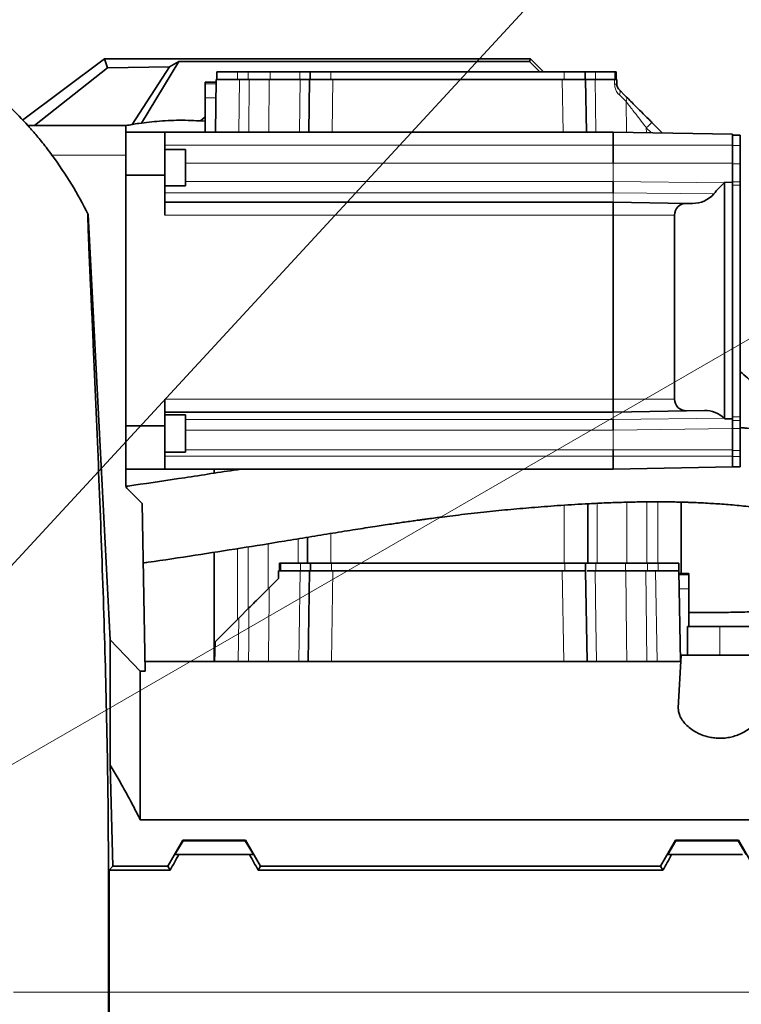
# Model space of a CAD drawing. Header units: millimetres. Extents: x 0 to 14900, y 0 to 10500.
# Tile 45 of 59: x 11061 to 11339, y 5817 to 6197. Entities that reach past the tile are written whole.
import ezdxf

# ---------------------------------------------------------------- set-up
doc = ezdxf.new("R2010")
doc.units = ezdxf.units.MM
doc.header["$LTSCALE"] = 25
doc.styles.add('SLDTEXTSTYLE0', font='TXT', dxfattribs={"width": 0.605})
doc.dimstyles.new('SLDDIMSTYLE1', dxfattribs={"dimtxt": 87.5, "dimasz": 87.5, "dimexe": 0, "dimexo": 0.0625, "dimgap": 21.875, "dimtad": 1, "dimdec": 4, "dimlfac": 25, "dimzin": 12, "dimdsep": 46, "dimtxsty": 'SLDTEXTSTYLE0', "dimsah": 1, "dimcen": 0.09, "dimadec": 1, "dimazin": 3, "dimtfac": 1, "dimtofl": 0, "dimtmove": 0, "dimatfit": 3, "dimfxl": 1, "dimfrac": 2, "dimtolj": 1, "dimtzin": 12, "dimarcsym": 0})
doc.dimstyles.new('SLDDIMSTYLE2', dxfattribs={"dimtxt": 87.5, "dimasz": 87.5, "dimexe": 0, "dimexo": 0.0625, "dimgap": 21.875, "dimtad": 1, "dimdec": 1, "dimrnd": 1e-09, "dimzin": 12, "dimdsep": 46, "dimtxsty": 'SLDTEXTSTYLE0', "dimsah": 1, "dimcen": 0, "dimadec": 0, "dimazin": 3, "dimtfac": 1, "dimtofl": 0, "dimtmove": 0, "dimatfit": 3, "dimfxl": 1, "dimfrac": 2, "dimtolj": 1, "dimtzin": 12, "dimarcsym": 0})

# ---------------------------------------------------------------- blocks, each defined once
blk = doc.blocks.new('_D_6')
at = {"color": 7, "linetype": 'Continuous', "lineweight": 0}
for p, q in [((7705.47, 6386.14), (7414.44, 6437.46)), ((12304.64, 5821.78), (14451.6, 5821.78))]:
    blk.add_line(p, q, dxfattribs=at)
at = {"color": 7, "linetype": 'Continuous', "lineweight": 18}
blk.add_arc((10906.09, 5821.78), 3508.01, 0, 170, dxfattribs=at)
for points in [[(7451.38, 6430.94), (7479.92, 6514.59), (7455.36, 6519.24)], [(14414.1, 5821.78), (14425.51, 5909.43), (14400.51, 5909.12)]]:
    blk.add_solid(points, dxfattribs=at)
at = {"color": 7, "linetype": 'Continuous', "lineweight": 18, "insert": (11097.81, 9439.64), "char_height": 87.5, "attachment_point": 1, "rotation": 355, "style": 'SLDTEXTSTYLE0'}
blk.add_mtext('170°', dxfattribs=at)
blk = doc.blocks.new('_D_7')
at = {"color": 7, "linetype": 'Continuous', "lineweight": 0}
for p, q in [((12304.64, 5821.78), (14452.32, 5821.78)), ((7705.47, 5257.43), (7413.73, 5205.99))]:
    blk.add_line(p, q, dxfattribs=at)
at = {"color": 7, "linetype": 'Continuous', "lineweight": 18}
blk.add_arc((10906.09, 5821.78), 3508.73, 190, 0, dxfattribs=at)
for points in [[(14414.82, 5821.78), (14401.23, 5734.45), (14426.23, 5734.14)], [(7450.66, 5212.5), (7454.65, 5124.2), (7479.21, 5128.85)]]:
    blk.add_solid(points, dxfattribs=at)
at = {"color": 7, "linetype": 'Continuous', "lineweight": 18, "insert": (11078.22, 2427.93), "char_height": 87.5, "attachment_point": 1, "rotation": 5, "style": 'SLDTEXTSTYLE0'}
blk.add_mtext('170°', dxfattribs=at)
blk = doc.blocks.new('_D_8')
at = {"color": 7, "linetype": 'Continuous', "lineweight": 0}
blk.add_line((13076.04, 8173.66), (10906.09, 5821.78), dxfattribs=at)
at = {"color": 7, "linetype": 'Continuous', "lineweight": 18}
blk.add_solid([(13076.04, 8173.66), (13007.52, 8117.82), (13025.9, 8100.87)], dxfattribs=at)
at = {"color": 7, "linetype": 'Continuous', "lineweight": 18, "insert": (11787.19, 6943), "char_height": 87.5, "attachment_point": 1, "rotation": 47.3038, "style": 'SLDTEXTSTYLE0'}
blk.add_mtext('R3200', dxfattribs=at)
blk = doc.blocks.new('_D_9')
at = {"color": 7, "linetype": 'Continuous', "lineweight": 0}
for q in [(12394.52, 6681.13), (10906.09, 5821.78)]:
    blk.add_line((11830.14, 6355.28), q, dxfattribs=at)
at = {"color": 7, "linetype": 'Continuous', "lineweight": 18}
blk.add_solid([(11830.14, 6355.28), (11912.17, 6388.21), (11899.67, 6409.86)], dxfattribs=at)
at = {"color": 7, "linetype": 'Continuous', "lineweight": 18, "insert": (12031.47, 6601.69), "char_height": 87.5, "attachment_point": 1, "rotation": 30, "style": 'SLDTEXTSTYLE0'}
blk.add_mtext('R1067', dxfattribs=at)

msp = doc.modelspace()

# ---------------------------------------------------------------- linework, layer by layer
at = {"color": 7, "linetype": 'Continuous', "lineweight": 35}
for p, q in [((11062.2437343, 6158.1460601), (11093.8256786, 6181.7846161)), ((11094.9661657, 6178.357607), (11093.8256786, 6181.7846161)), ((11093.8256786, 6181.7846161), (11258.0902605, 6181.7846161)), ((11122.4645664, 6180.7364605), (11108.0833646, 6157.0133054)), ((11118.8879983, 6178.7221811), (11122.4645664, 6180.7364605)), ((11122.4645664, 6180.7364605), (11257.6561002, 6180.7364605)), ((11257.6561002, 6180.7364605), (11258.0902605, 6181.7846161)), ((11261.6079446, 6176.7846161), (11257.6561002, 6180.7364605)), ((11258.0902605, 6181.7846161), (11263.0902605, 6176.7846161)), ((11066.8051865, 6156.0550114), (11094.9661657, 6178.357607)), ((11094.9661657, 6178.357607), (11118.8879983, 6178.7221811)), ((11118.8879983, 6178.7221811), (11104.4573493, 6156.4644517)), ((11137.0902605, 6176.7846161), (11137.0902605, 6173.7846161)), ((11137.0902605, 6176.7846161), (11145.0902605, 6176.7846161)), ((11145.0902605, 6176.7846161), (11149.2527696, 6176.7846161)), ((11149.2527696, 6176.7846161), (11157.7048936, 6176.7846161)), ((11157.7048936, 6176.7846161), (11169.1302605, 6176.7846161)), ((11169.1302605, 6176.7846161), (11173.0902605, 6176.7846161)), ((11173.0902605, 6176.7846161), (11173.0902605, 6173.7846161)), ((11173.0902605, 6176.7846161), (11181.0902605, 6176.7846161)), ((11181.0902605, 6176.7846161), (11271.0902605, 6176.7846161)), ((11271.0902605, 6176.7846161), (11279.0902605, 6176.7846161)), ((11279.0902605, 6176.7846161), (11279.0902605, 6173.7846161)), ((11279.0902605, 6176.7846161), (11283.0502605, 6176.7846161)), ((11283.0502605, 6176.7846161), (11290.5385363, 6176.7846161)), ((11290.5385363, 6176.7846161), (11291.0902605, 6176.7846161)), ((11291.0902605, 6176.7846161), (11291.0902605, 6173.7846161)), ((11136.8757384, 6172.7846161), (11132.5902605, 6172.7846161)), ((11132.5902605, 6172.1892491), (11132.5902605, 6172.7846161)), ((11136.5400844, 6153.5550114), (11136.8931935, 6173.7846161)), ((11136.8931935, 6173.7846161), (11137.3593812, 6173.7846161)), ((11137.3593812, 6173.7846161), (11143.0327122, 6173.7846161)), ((11143.0327122, 6173.7846161), (11145.8918227, 6173.7846161)), ((11145.8918227, 6173.7846161), (11149.6306034, 6173.7846161)), ((11157.3374024, 6173.7846161), (11169.2645509, 6173.7846161)), ((11172.5400844, 6153.5550114), (11172.8931935, 6173.7846161)), ((11172.8931935, 6173.7846161), (11173.3593812, 6173.7846161)), ((11173.3593812, 6173.7846161), (11179.0327122, 6173.7846161)), ((11179.0327122, 6173.7846161), (11181.8918227, 6173.7846161)), ((11181.8918227, 6173.7846161), (11270.2886982, 6173.7846161)), ((11270.2886982, 6173.7846161), (11273.1478088, 6173.7846161)), ((11273.1478088, 6173.7846161), (11278.8211398, 6173.7846161)), ((11278.8211398, 6173.7846161), (11279.2873275, 6173.7846161)), ((11279.2873275, 6173.7846161), (11279.6404366, 6153.5550114)), ((11282.91597, 6173.7846161), (11290.4521639, 6173.7846161)), ((11291.2873275, 6173.7846161), (11291.318539, 6171.9965101)), ((11132.5902605, 6166.7923378), (11132.5902605, 6172.1892491)), ((11292.1967617, 6169.927547), (11294.7276685, 6167.3966403)), ((11132.5902605, 6153.5550114), (11132.5902605, 6166.7923378)), ((11064.2739758, 6156.0550114), (11102.0902605, 6156.0550114)), ((11102.0902605, 6144.6830428), (11102.0902605, 6156.0550114)), ((11304.8235623, 6157.3007464), (11308.8033265, 6153.3209822)), ((11117.0902605, 6153.5550114), (11102.0902605, 6153.5550114)), ((11117.0902605, 6136.8871953), (11117.0902605, 6153.5550114)), ((11117.0902605, 6153.5550114), (11289.8902605, 6153.5550114)), ((11289.8902605, 6153.5550114), (11289.8902605, 6148.5550114)), ((11335.8902605, 6152.7520784), (11289.8902605, 6153.5550114)), ((11335.8902605, 6152.7520784), (11335.8902605, 6150.2752551)), ((11338.8902605, 6152.35677), (11335.8902605, 6152.35677)), ((11335.8902605, 6150.2752551), (11335.8902605, 6148.35677)), ((11338.8902605, 6152.35677), (11338.8902605, 6148.35677)), ((11125.0902605, 6146.820253), (11117.0902605, 6146.820253)), ((11125.0902605, 6146.820253), (11125.0902605, 6132.820253)), ((11289.8902605, 6148.5550114), (11289.8902605, 6141.621008)), ((11335.8902605, 6148.35677), (11335.8902605, 6141.35677)), ((11338.8902605, 6148.35677), (11338.8902605, 6141.35677)), ((11102.0902605, 6017.0520676), (11102.0902605, 6144.6830428)), ((11335.8902605, 6141.35677), (11335.8902605, 6137.4289182)), ((11338.8902605, 6141.35677), (11338.8902605, 6134.3280883)), ((11102.0902605, 6136.8871953), (11117.0902605, 6136.8871953)), ((11117.0902605, 6136.8871953), (11117.0902605, 6121.5550114)), ((11335.8902605, 6137.4289182), (11335.8902605, 6134.1498904)), ((11117.0902605, 6132.820253), (11125.0902605, 6132.820253)), ((11289.8902605, 6134.5455418), (11289.8902605, 6130.1550114)), ((11332.8902605, 6042.9427496), (11332.8902605, 6134.1709472)), ((11332.8902605, 6134.1709472), (11335.8902605, 6134.1498904)), ((11335.8902605, 6134.1498904), (11335.8902605, 6133.7362401)), ((11335.8902605, 6133.7362401), (11335.8902605, 6133.0501462)), ((11335.8902605, 6133.0501462), (11335.8902605, 6043.6913472)), ((11338.8902605, 6134.3280883), (11338.8902605, 6133.0501462)), ((11338.8902605, 6133.0501462), (11338.8902605, 6043.6913472)), ((11117.0902605, 6126.5550114), (11289.8902605, 6126.5550114)), ((11289.8902605, 6126.5550114), (11289.8902605, 6121.5550114)), ((11318.1396927, 6126.0619157), (11289.8902605, 6126.5550114)), ((11318.1396927, 6126.0619157), (11320.5115745, 6126.0205143)), ((11087.5109782, 6121.784373), (11095.9818916, 5957.6786525)), ((11289.8902605, 6121.5550114), (11289.8902605, 6050.5550114)), ((11313.5527225, 6050.5550114), (11313.5527225, 6121.5550114)), ((11117.0902605, 6050.5550114), (11117.0902605, 6040.2228275)), ((11289.8902605, 6050.5550114), (11289.8902605, 6045.5550114)), ((11117.0902605, 6045.5550114), (11289.8902605, 6045.5550114)), ((11125.0902605, 6044.4822606), (11117.0902605, 6044.4822606)), ((11125.0902605, 6044.4822606), (11125.0902605, 6030.0972789)), ((11318.1396927, 6046.048107), (11289.8902605, 6045.5550114)), ((11325.073696, 6046.1691405), (11318.1396927, 6046.048107)), ((11335.8902605, 6043.6913472), (11335.8902605, 6043.0052533)), ((11338.8902605, 6043.6913472), (11338.8902605, 6042.2505271)), ((11117.0902605, 6040.2228275), (11102.0902605, 6040.2228275)), ((11117.0902605, 6023.5550114), (11117.0902605, 6040.2228275)), ((11289.8902605, 6042.621678), (11289.8902605, 6038.6106423)), ((11335.8902605, 6042.9645678), (11332.8902605, 6042.9427496)), ((11335.8902605, 6043.0052533), (11335.8902605, 6042.9645678)), ((11335.8902605, 6042.9645678), (11335.8902605, 6042.9394418)), ((11335.8902605, 6042.9394418), (11335.8902605, 6042.2505271)), ((11335.8902605, 6042.2505271), (11335.8902605, 6039.1807759)), ((11338.8902605, 6042.2505271), (11338.8902605, 6039.1807759)), ((11335.8902605, 6039.1807759), (11335.8902605, 6030.7286519)), ((11338.8902605, 6039.1807759), (11338.8902605, 6030.7286519)), ((11117.0902605, 6030.0972789), (11125.0902605, 6030.0972789)), ((11289.8902605, 6030.9268932), (11289.8902605, 6028.5550114)), ((11289.8902605, 6028.5550114), (11289.8902605, 6023.5550114)), ((11335.8902605, 6030.7286519), (11335.8902605, 6028.35677)), ((11338.8902605, 6030.7286519), (11338.8902605, 6028.35677)), ((11335.8902605, 6028.35677), (11335.8902605, 6024.35677)), ((11338.8902605, 6028.35677), (11338.8902605, 6024.35677)), ((11102.0902605, 6023.5550114), (11117.0902605, 6023.5550114)), ((11117.0902605, 6023.5550114), (11289.8902605, 6023.5550114)), ((11136.0902605, 6023.5550114), (11136.0902605, 6021.9548152)), ((11335.8902605, 6024.3579444), (11289.8902605, 6023.5550114)), ((11338.8902605, 6024.35677), (11335.8902605, 6024.35677)), ((11108.3342309, 6010.3110409), (11102.4417323, 6016.2035395)), ((11108.3342309, 6010.3110409), (11109.46348, 5945.6164037)), ((11280.0902605, 6010.1441932), (11280.0902605, 5987.2846161)), ((11316.0902605, 6010.7893142), (11316.0902605, 5983.2846161)), ((11172.0902605, 5997.2232009), (11172.0902605, 5987.2846161)), ((11136.0902605, 5991.4217636), (11136.0902605, 5949.2846161)), ((11161.2873275, 5984.2846161), (11161.2873275, 5987.2846161)), ((11161.8390516, 5987.2846161), (11161.2873275, 5987.2846161)), ((11169.3273275, 5987.2846161), (11161.8390516, 5987.2846161)), ((11173.2873275, 5987.2846161), (11169.3273275, 5987.2846161)), ((11173.2873275, 5984.2846161), (11173.2873275, 5987.2846161)), ((11181.2873275, 5987.2846161), (11173.2873275, 5987.2846161)), ((11271.2873275, 5987.2846161), (11181.2873275, 5987.2846161)), ((11279.2873275, 5987.2846161), (11271.2873275, 5987.2846161)), ((11279.2873275, 5984.2846161), (11279.2873275, 5987.2846161)), ((11283.2473275, 5987.2846161), (11279.2873275, 5987.2846161)), ((11294.6726943, 5987.2846161), (11283.2473275, 5987.2846161)), ((11303.1248183, 5987.2846161), (11294.6726943, 5987.2846161)), ((11307.2873275, 5987.2846161), (11303.1248183, 5987.2846161)), ((11315.2873275, 5987.2846161), (11307.2873275, 5987.2846161)), ((11315.2873275, 5984.2846161), (11315.2873275, 5987.2846161)), ((11160.8931935, 5984.2846161), (11160.8408283, 5981.2846161)), ((11160.8931935, 5984.2846161), (11169.2645509, 5984.2846161)), ((11172.2822662, 5949.2846161), (11172.8931935, 5984.2846161)), ((11172.8931935, 5984.2846161), (11181.8918227, 5984.2846161)), ((11181.8918227, 5984.2846161), (11270.2886982, 5984.2846161)), ((11270.2886982, 5984.2846161), (11274.7366568, 5984.2846161)), ((11279.2873275, 5984.2846161), (11274.7366568, 5984.2846161)), ((11279.2873275, 5984.2846161), (11279.8982548, 5949.2846161)), ((11282.91597, 5984.2846161), (11294.8431186, 5984.2846161)), ((11302.5499176, 5984.2846161), (11306.2886982, 5984.2846161)), ((11306.2886982, 5984.2846161), (11310.7366568, 5984.2846161)), ((11315.2873275, 5984.2846161), (11310.7366568, 5984.2846161)), ((11315.2873275, 5984.2846161), (11315.8982548, 5949.2846161)), ((11319.0902605, 5983.2846161), (11315.3047826, 5983.2846161)), ((11319.0902605, 5983.2846161), (11319.0902605, 5982.6892491)), ((11160.8408283, 5981.2846161), (11157.2800413, 5977.7238291)), ((11319.0902605, 5982.6892491), (11319.0902605, 5977.2923378)), ((11319.0902605, 5977.2923378), (11319.0902605, 5962.7846161)), ((11149.5129404, 5969.9567282), (11145.5729558, 5966.0167436)), ((11136.4144645, 5956.8582523), (11145.5729558, 5966.0167436)), ((11318.5902605, 5951.7846161), (11318.5902605, 5962.7846161)), ((11331.0902605, 5962.7846161), (11318.5902605, 5962.7846161)), ((11411.0902605, 5962.7846161), (11331.0902605, 5962.7846161)), ((11095.9818916, 5957.6786525), (11095.9818916, 5909.3584428)), ((11095.9818916, 5957.6786525), (11107.5902605, 5945.6164037)), ((11136.2822662, 5949.2846161), (11136.4144645, 5956.8582523)), ((11315.959241, 5949.2846161), (11109.3994511, 5949.2846161)), ((11315.0257041, 5931.4716709), (11316.0902605, 5951.7846161)), ((11316.0902605, 5951.7846161), (11345.7871989, 5951.7846161)), ((11107.5902605, 5888.2241039), (11107.5902605, 5945.6164037)), ((11109.46348, 5945.6164037), (11107.5902605, 5945.6164037)), ((11096.9974411, 5870.3334802), (11095.9818916, 5909.3584428)), ((11363.2812482, 5888.2241039), (11107.5902605, 5888.2241039)), ((11118.1960234, 5870.3334802), (11123.9589405, 5880.3518149)), ((11124.0770644, 5880.1472183), (11123.9589405, 5880.3518149)), ((11148.2215805, 5880.3518149), (11123.9589405, 5880.3518149)), ((11148.2215805, 5880.3518149), (11148.1034566, 5880.1472183)), ((11153.9844976, 5870.3334802), (11148.2215805, 5880.3518149)), ((11308.1960234, 5870.3334802), (11313.9589405, 5880.3518149)), ((11313.9589405, 5880.3518149), (11314.0770644, 5880.1472183)), ((11338.2215805, 5880.3518149), (11313.9589405, 5880.3518149)), ((11338.1034566, 5880.1472183), (11338.2215805, 5880.3518149)), ((11343.9844976, 5870.3334802), (11338.2215805, 5880.3518149)), ((11120.9809645, 5874.7846161), (11124.0770644, 5880.1472183)), ((11148.1034566, 5880.1472183), (11124.0770644, 5880.1472183)), ((11148.1034566, 5880.1472183), (11151.1995564, 5874.7846161)), ((11314.0770644, 5880.1472183), (11310.9809645, 5874.7846161)), ((11338.1034566, 5880.1472183), (11314.0770644, 5880.1472183)), ((11341.1995564, 5874.7846161), (11338.1034566, 5880.1472183)), ((11120.9809645, 5874.7846161), (11122.4401753, 5874.7846161)), ((11149.7403456, 5874.7846161), (11122.4401753, 5874.7846161)), ((11149.7403456, 5874.7846161), (11151.1995564, 5874.7846161)), ((11312.4401753, 5874.7846161), (11310.9809645, 5874.7846161)), ((11339.7403456, 5874.7846161), (11312.4401753, 5874.7846161)), ((11095.5683088, 5868.7694706), (11096.9974411, 5870.3334802)), ((11096.9974411, 5870.3334802), (11118.1960234, 5870.3334802)), ((11119.0990047, 5868.7694706), (11118.1960234, 5870.3334802)), ((11153.0815162, 5868.7694706), (11153.9844976, 5870.3334802)), ((11308.1960234, 5870.3334802), (11153.9844976, 5870.3334802)), ((11309.0990047, 5868.7694706), (11308.1960234, 5870.3334802)), ((11095.5683088, 5868.7694706), (11095.5683088, 5821.7846161)), ((11095.5683088, 5868.7694706), (11119.0990047, 5868.7694706)), ((11309.0990047, 5868.7694706), (11153.0815162, 5868.7694706)), ((11095.5683088, 5821.7846161), (11095.5683088, 5774.7997615))]:
    msp.add_line(p, q, dxfattribs=at)
at = {"color": 8, "linetype": 'Continuous', "lineweight": 18}
for p, q in [((11145.0902605, 6176.7846161), (11145.0902605, 6173.7846161)), ((11149.2527696, 6176.7846161), (11149.2527696, 6173.7846161)), ((11157.7048936, 6176.7846161), (11157.7048936, 6173.7846161)), ((11169.1302605, 6176.7846161), (11169.1302605, 6173.7846161)), ((11181.0902605, 6176.7846161), (11181.0902605, 6173.7846161)), ((11271.0902605, 6176.7846161), (11271.0902605, 6173.7846161)), ((11283.0502605, 6176.7846161), (11283.0502605, 6173.7846161)), ((11290.5385363, 6176.7846161), (11290.5385363, 6173.7846161)), ((11145.8918227, 6173.7846161), (11145.5387137, 6153.5550114)), ((11149.4645513, 6153.5550114), (11149.6306034, 6173.7846161)), ((11168.9243, 6153.5550114), (11169.2645509, 6173.7846161)), ((11181.8918227, 6173.7846161), (11181.5387137, 6153.5550114)), ((11270.6418073, 6153.5550114), (11270.2886982, 6173.7846161)), ((11290.4836777, 6171.9965101), (11290.4521639, 6173.7846161)), ((11132.5902605, 6172.1892491), (11136.8653462, 6172.1892491)), ((11132.5902605, 6166.7923378), (11136.7711428, 6166.7923378)), ((11294.9170499, 6165.3276772), (11292.2993599, 6167.8585839)), ((11295.0205999, 6153.465461), (11294.9170499, 6165.3276772)), ((11302.702242, 6155.2317833), (11302.717824, 6153.3311054)), ((11304.6364089, 6153.2976164), (11302.702242, 6155.2317833)), ((11117.0902605, 6148.5550114), (11289.8902605, 6148.5550114)), ((11335.8902605, 6148.5550114), (11289.8902605, 6148.5550114)), ((11338.8902605, 6148.35677), (11335.8902605, 6148.35677)), ((11073.5574854, 6144.6830428), (11102.0902605, 6144.6830428)), ((11125.0902605, 6141.621008), (11289.8902605, 6141.621008)), ((11289.8902605, 6141.621008), (11289.8902605, 6134.5455418)), ((11335.8902605, 6141.621008), (11289.8902605, 6141.621008)), ((11338.8902605, 6141.35677), (11335.8902605, 6141.35677)), ((11125.0902605, 6134.5455418), (11289.8902605, 6134.5455418)), ((11332.7348435, 6134.0163995), (11289.8902605, 6134.5455418)), ((11338.8902605, 6134.3280883), (11335.8902605, 6134.3280883)), ((11338.8902605, 6133.0501462), (11335.8902605, 6133.0501462)), ((11117.0902605, 6130.1550114), (11289.8902605, 6130.1550114)), ((11289.8902605, 6130.1550114), (11289.8902605, 6126.5550114)), ((11328.7160565, 6129.721279), (11289.8902605, 6130.1550114)), ((11117.0902605, 6121.5550114), (11289.8902605, 6121.5550114)), ((11313.5527225, 6121.5550114), (11289.8902605, 6121.5550114)), ((11117.0902605, 6050.5550114), (11289.8902605, 6050.5550114)), ((11313.5527225, 6050.5550114), (11289.8902605, 6050.5550114)), ((11289.8902605, 6045.5550114), (11289.8902605, 6042.621678)), ((11338.8902605, 6043.6913472), (11335.8902605, 6043.6913472)), ((11125.0902605, 6042.621678), (11289.8902605, 6042.621678)), ((11332.6775975, 6043.1494561), (11289.8902605, 6042.621678)), ((11338.8902605, 6042.2505271), (11335.8902605, 6042.2505271)), ((11125.0902605, 6038.6106423), (11289.8902605, 6038.6106423)), ((11335.8902605, 6039.2275959), (11289.8902605, 6038.6106423)), ((11289.8902605, 6038.6106423), (11289.8902605, 6030.9268932)), ((11338.8902605, 6039.1807759), (11335.8902605, 6039.1807759)), ((11117.0902605, 6028.5550114), (11289.8902605, 6028.5550114)), ((11125.0902605, 6030.9268932), (11289.8902605, 6030.9268932)), ((11335.8902605, 6030.9268932), (11289.8902605, 6030.9268932)), ((11335.8902605, 6028.5550114), (11289.8902605, 6028.5550114)), ((11338.8902605, 6030.7286519), (11335.8902605, 6030.7286519)), ((11338.8902605, 6028.35677), (11335.8902605, 6028.35677)), ((11145.0902605, 6023.5550114), (11145.0902605, 6023.3292939)), ((11271.0902605, 6009.5936133), (11271.0902605, 5987.2846161)), ((11283.6902605, 5987.2846161), (11283.6902605, 6010.3224595)), ((11295.2440022, 6010.7457207), (11295.2440022, 5987.2846161)), ((11302.9277513, 5987.2846161), (11302.9277513, 6010.883328)), ((11307.0902605, 6010.9024842), (11307.0902605, 5987.2846161)), ((11181.0902605, 5998.6950715), (11181.0902605, 5987.2846161)), ((11156.9365187, 5977.3803065), (11156.9365187, 5994.7437042)), ((11168.4902605, 5996.631134), (11168.4902605, 5987.2846161)), ((11145.0902605, 5992.8272234), (11145.0902605, 5965.5340483)), ((11149.2527696, 5993.4957136), (11149.2527696, 5969.6965574)), ((11161.8390516, 5984.2846161), (11161.8390516, 5987.2846161)), ((11169.3273275, 5984.2846161), (11169.3273275, 5987.2846161)), ((11181.2873275, 5984.2846161), (11181.2873275, 5987.2846161)), ((11271.2873275, 5984.2846161), (11271.2873275, 5987.2846161)), ((11283.2473275, 5984.2846161), (11283.2473275, 5987.2846161)), ((11294.6726943, 5984.2846161), (11294.6726943, 5987.2846161)), ((11303.1248183, 5984.2846161), (11303.1248183, 5987.2846161)), ((11307.2873275, 5984.2846161), (11307.2873275, 5987.2846161)), ((11181.8918227, 5984.2846161), (11181.2808955, 5949.2846161)), ((11270.8996255, 5949.2846161), (11270.2886982, 5984.2846161)), ((11306.8996255, 5949.2846161), (11306.2886982, 5984.2846161)), ((11319.0902605, 5982.6892491), (11315.3151747, 5982.6892491)), ((11319.0902605, 5977.2923378), (11315.4093782, 5977.2923378)), ((11145.5729558, 5966.0167436), (11145.2808954, 5949.2846161)), ((11331.0902605, 5951.7846161), (11331.0902605, 5962.7846161)), ((11095.5683088, 5821.7846161), (11095.3324724, 5821.7846155)), ((11095.5683088, 5821.7846161), (11345.0902605, 5821.7846161))]:
    msp.add_line(p, q, dxfattribs=at)
at = {"color": 8, "linetype": 'Continuous', "lineweight": 18, "flags": 128}
for points in [[(11157.3374024, 6173.7846161), (11157.1627047, 6153.7882071), (11157.1606726, 6153.5550114)], [(11282.91597, 6173.7846161), (11283.2522853, 6153.7882071), (11283.2562086, 6153.5550114)], [(11308.6930941, 6153.2268067), (11308.7581339, 6153.2859256), (11308.8033265, 6153.3209822)], [(11168.6758241, 5949.2846161), (11168.8271847, 5958.2810275), (11169.2645509, 5984.2846161)], [(11282.91597, 5984.2846161), (11283.2522853, 5964.2882071), (11283.5047042, 5949.2846161)], [(11295.1485906, 5949.2846161), (11295.0702215, 5958.2810275), (11294.8431186, 5984.2846161)], [(11302.5499176, 5984.2846161), (11302.7383674, 5961.3263618), (11302.8369676, 5949.2846161)], [(11157.2800413, 5977.7238291), (11157.1054716, 5957.7274195), (11157.0957364, 5956.6109657), (11157.0319214, 5949.2846161)], [(11149.3435307, 5949.2846161), (11149.4035052, 5956.6109657), (11149.5129404, 5969.9567282)]]:
    msp.add_lwpolyline(points, dxfattribs=at)
at = {"color": 7, "linetype": 'Continuous', "lineweight": 35, "flags": 128}
msp.add_lwpolyline([(11132.5902605, 6159.4506796), (11132.5609604, 6159.4261299), (11130.8658114, 6157.8735863)], dxfattribs=at)
at = {"color": 7, "linetype": 'Continuous', "lineweight": 18}
for radius in [3200, 1067]:
    msp.add_arc((10906.0902605, 5821.7846161), radius, 190, 170, dxfattribs=at)
at = {"color": 8, "linetype": 'Continuous', "lineweight": 18}
for centre, radius, start, end in [((11290.9011083, 6154.8575009), 17.1440919, 88.604803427, 91.395196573), ((11290.7123517, 6168.8169109), 1.8539109, 328.873999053, 36.803848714), ((11293.2394954, 6166.2172721), 1.8988334, 332.063318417, 38.396611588), ((11345.5008519, 6113.4720938), 59.7962598, 132.864337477, 135.703925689)]:
    msp.add_arc(centre, radius, start, end, dxfattribs=at)
at = {"color": 7, "linetype": 'Continuous', "lineweight": 35}
msp.add_arc((11103.2902605, 6017.0520676), 1.2, 180, 225, dxfattribs=at)
for centre, major_axis, ratio, start_param, end_param in [((11377.0316636, 6088.5550114), (63.4789411, 0), 0.9998476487, 2.3431445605, 2.4358469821), ((11325.3250396, 6141.621008), (10.6185164, 0), 0.9998476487, 5.4847372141, 5.5053803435), ((11320.6955109, 6136.5550114), (10.5377076, 0), 0.9998476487, 4.694933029, 5.5774396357), ((11318.0610004, 6121.5550114), (4.5082779, 0), 0.9998476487, 1.5533403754, 3.1415926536), ((11318.0610004, 6050.5550114), (4.5082779, 0), 0.9998476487, 3.1415926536, 4.7298449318), ((11325.2590228, 6035.5550114), (10.617364, 0), 0.9998476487, 0.7971882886, 1.5882522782), ((11377.0316636, 6088.5550114), (63.4789411, 0), 0.9998476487, 3.9387809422, 3.943453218), ((11083.5431724, 5821.7846161), (85.07475, 146.9493494), 0.0453552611, 5.0639744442, 5.1074921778), ((11188.6373486, 5821.7846161), (-85.07475, 146.9493494), 0.0453552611, 1.1756931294, 1.219210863), ((11273.5431724, 5821.7846161), (85.07475, 146.9493494), 0.0453552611, 5.0639744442, 5.1074921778)]:
    msp.add_ellipse(centre, major_axis=major_axis, ratio=ratio, start_param=start_param, end_param=end_param, dxfattribs=at)
for points, knots in [([(11149.6306034, 6173.7846161), (11150.7522516, 6173.7846161), (11152.9955499, 6173.7846161), (11155.6344534, 6173.7846161), (11156.8692989, 6173.7846161), (11157.3374024, 6173.7846161)], [0, 0, 0, 0, 0.38306655, 0.7661337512, 1, 1, 1, 1]), ([(11169.2645509, 6173.7846161), (11170.0576502, 6173.7846161), (11171.6438501, 6173.7846161), (11172.7360031, 6173.7846161), (11172.8499853, 6173.7846161), (11172.8931935, 6173.7846161)], [0, 0, 0, 0, 0.3830665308, 0.766133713, 1, 1, 1, 1]), ([(11279.2873275, 6173.7846161), (11279.3995018, 6173.7846161), (11279.6238506, 6173.7846161), (11281.1023244, 6173.7846161), (11282.4174384, 6173.7846161), (11282.91597, 6173.7846161)], [0, 0, 0, 0, 0.38306652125, 0.7661336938, 1, 1, 1, 1]), ([(11290.4521639, 6173.7846161), (11290.6861349, 6173.7846161), (11291.1268235, 6173.7846161), (11291.2808942, 6173.7846161), (11291.2866476, 6173.7846161), (11291.2873275, 6173.7846161)], [0, 0, 0, 0, 0.4995240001, 0.9408625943, 1, 1, 1, 1]), ([(11064.2596756, 6156.0521806), (11062.0145205, 6158.4641244), (11057.4081358, 6163.4127095), (11052.3138838, 6167.8578901), (11049.7025736, 6170.1364866)], [0, 0, 0, 0, 0.4874006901, 1, 1, 1, 1]), ([(11292.1967617, 6169.927547), (11292.0219617, 6170.1240523), (11291.7261501, 6170.4565954), (11291.4315536, 6171.1493784), (11291.331917, 6171.6762373), (11291.3218866, 6171.9163663), (11291.318539, 6171.9965101)], [0, 0, 0, 0, 0.4500395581, 0.7615955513, 0.9204317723, 1, 1, 1, 1]), ([(11294.7276685, 6167.3966403), (11295.2527445, 6166.8715642), (11296.3166425, 6165.8076663), (11298.3603827, 6163.763926), (11300.7988106, 6161.3254982), (11303.0642168, 6159.060092), (11304.4171767, 6157.707132), (11304.8235623, 6157.3007464)], [0, 0, 0, 0, 0.1818477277, 0.368455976, 0.6241313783, 0.8871011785, 1, 1, 1, 1]), ([(11132.5921175, 6157.7789339), (11129.6714428, 6157.9372542), (11123.8154081, 6158.2546908), (11115.2884636, 6157.8542979), (11108.0092827, 6157.1235138), (11103.7047867, 6156.355101), (11102.023744, 6156.0550114)], [0, 0, 0, 0, 0.2856829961, 0.5728024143, 0.8331657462, 1, 1, 1, 1]), ([(11073.5574854, 6144.6830428), (11072.9488508, 6145.4956401), (11071.7316667, 6147.120721), (11069.8951658, 6149.4507856), (11068.1214079, 6151.6179245), (11066.3798295, 6153.6721911), (11064.9814923, 6155.2635313), (11064.3349055, 6155.984884), (11064.2880814, 6156.0387765), (11064.2739758, 6156.0550114)], [0, 0, 0, 0, 0.1469565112, 0.2938924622, 0.4448347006, 0.5955082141, 0.778712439, 0.9333379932, 1, 1, 1, 1]), ([(11087.5109782, 6121.784373), (11085.4507319, 6125.7410314), (11081.313654, 6133.6861998), (11076.1497755, 6141.0076448), (11073.5574854, 6144.6830428)], [0, 0, 0, 0, 0.4979955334, 1, 1, 1, 1]), ([(11095.3324724, 5821.7846155), (11095.3324394, 5824.7067042), (11095.3323733, 5830.5607624), (11095.3327087, 5840.4064946), (11095.3313528, 5851.3018189), (11095.3387439, 5867.0764633), (11095.259009, 5894.100283), (11094.6029944, 5932.8528678), (11093.2355087, 5979.1009109), (11091.4783295, 6025.3682285), (11089.9795667, 6060.1481874), (11089.0144553, 6081.5129575), (11088.6535383, 6089.4188734), (11088.3697684, 6095.5401506), (11088.1047868, 6101.5350042), (11087.8714587, 6107.1048869), (11087.6786049, 6112.0055201), (11087.5335608, 6116.0085186), (11087.4365537, 6119.0712168), (11087.391523, 6121.0303183), (11087.3972382, 6121.8917395), (11087.4631172, 6121.7200465), (11087.4930433, 6121.7852602), (11087.5101023, 6121.7844164), (11087.5109782, 6121.784373)], [0, 0, 0, 0, 0.0249534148, 0.0499912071, 0.0843796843, 0.118988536, 0.1887376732, 0.326186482, 0.4636586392, 0.6011043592, 0.7385543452, 0.7738600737, 0.7915129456, 0.8091668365, 0.8280870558, 0.8475544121, 0.8664747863, 0.8859436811, 0.904854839, 0.9243150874, 0.9424734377, 0.9609579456, 0.9979953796, 1, 1, 1, 1]), ([(11367.7112548, 6035.7169197), (11365.9604604, 6037.2387051), (11362.924602, 6039.8774641), (11358.4158171, 6043.8350208), (11354.0751749, 6047.6635501), (11349.3153321, 6051.8860476), (11344.2444273, 6056.4119058), (11340.7041852, 6059.5835776), (11338.9411188, 6061.1733993), (11338.8902605, 6061.2192602)], [0, 0, 0, 0, 0.1815158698, 0.3147465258, 0.4641600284, 0.628403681, 0.8057869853, 0.9943976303, 1, 1, 1, 1]), ([(11464.1326611, 5966.7739236), (11464.0717788, 5966.9953323), (11463.8461081, 5967.8160213), (11463.4037457, 5969.3297122), (11462.8055842, 5971.2712192), (11462.1011986, 5973.3977402), (11461.3548578, 5975.4792141), (11460.548869, 5977.5442249), (11459.714285, 5979.5297824), (11458.7459689, 5981.6632202), (11457.4682341, 5984.2451236), (11455.9186083, 5987.0662681), (11454.1481837, 5989.9521374), (11452.1827531, 5992.8594417), (11449.8689506, 5995.9513516), (11447.1260479, 5999.220043), (11444.2525291, 6002.2843721), (11441.4265956, 6005.0170028), (11438.5606008, 6007.5548252), (11435.5744537, 6009.9738159), (11432.7822068, 6012.0398109), (11430.4653, 6013.6330368), (11428.6403084, 6014.8230595), (11426.8417669, 6015.9422236), (11424.7912489, 6017.1545819), (11422.2730121, 6018.5521313), (11419.2326986, 6020.1154046), (11415.1433969, 6022.0463068), (11409.7455968, 6024.3269914), (11402.7228703, 6026.909339), (11394.4701738, 6029.5243468), (11385.4355416, 6031.970275), (11376.1968292, 6034.100791), (11367.715537, 6035.763681), (11360.1121819, 6037.0356252), (11353.3635821, 6038.001984), (11346.9996182, 6038.7645093), (11342.2249642, 6039.262484), (11339.5505522, 6039.4802234), (11338.8902605, 6039.5339816)], [0, 0, 0, 0, 0.0058005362, 0.0215006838, 0.0394489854, 0.0563361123, 0.0767277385, 0.0933030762, 0.1092275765, 0.1279068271, 0.149357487, 0.178074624, 0.204021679, 0.2275035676, 0.2579501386, 0.2909261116, 0.3222139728, 0.3498065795, 0.3760515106, 0.4042035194, 0.4303270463, 0.4472949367, 0.4611413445, 0.474146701, 0.4902603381, 0.5095578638, 0.5320467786, 0.5577273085, 0.5966777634, 0.6411971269, 0.6912850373, 0.7456330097, 0.7978001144, 0.8466818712, 0.8858836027, 0.9226776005, 0.9571624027, 0.9894237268, 1, 1, 1, 1]), ([(11146.5887365, 6023.5550114), (11146.0421325, 6023.4727237), (11138.7713391, 6022.3781528), (11124.9720892, 6020.2525547), (11110.685391, 6018.0694949), (11103.1289055, 6017.0314973), (11102.1113427, 6016.8917197)], [0, 0, 0, 0, 0.0370342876, 0.4926210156, 0.9316759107, 1, 1, 1, 1]), ([(11108.7348164, 5987.361516), (11109.3657188, 5987.447512), (11116.0626679, 5988.3603485), (11128.5931138, 5990.2318057), (11146.1063186, 5992.9644118), (11160.7091857, 5995.3488835), (11172.5564564, 5997.3013333), (11181.6988665, 5998.7994984), (11190.1968753, 6000.1652036), (11197.7203803, 6001.3382092), (11204.0299083, 6002.2896969), (11208.7302892, 6002.9753037), (11212.0579318, 6003.4481515), (11214.2450914, 6003.7534723), (11215.9694225, 6003.9906128), (11217.5786854, 6004.209237), (11219.5797918, 6004.477451), (11222.4186647, 6004.8501237), (11226.0893176, 6005.3171687), (11232.0709143, 6006.047735), (11239.8984005, 6006.932617), (11249.3130629, 6007.8781035), (11258.7842223, 6008.7141803), (11268.7398138, 6009.4720979), (11277.7633093, 6010.0394824), (11285.7228302, 6010.434924), (11292.4044471, 6010.6910185), (11298.9410433, 6010.8546142), (11304.8445379, 6010.918146), (11309.6725857, 6010.9057968), (11313.3344597, 6010.8547809), (11315.8186847, 6010.7984497), (11317.6171101, 6010.7478705), (11319.3092666, 6010.6930881), (11321.4670493, 6010.6112264), (11324.1524059, 6010.4900705), (11328.2119681, 6010.2709858), (11333.6421139, 6009.8993064), (11340.414559, 6009.2985154), (11347.6532428, 6008.4937388), (11355.301913, 6007.4524177), (11362.6427764, 6006.2476029), (11369.6396973, 6004.9014012), (11376.2552932, 6003.4357936), (11382.8002506, 6001.7597525), (11388.9342399, 5999.9462131), (11394.292942, 5998.1364661), (11398.8391258, 5996.40923), (11402.6409916, 5994.8041817), (11405.819978, 5993.321228), (11408.4175023, 5991.9913978), (11410.4788681, 5990.8437405), (11412.1035614, 5989.8744634), (11413.5159658, 5988.9825024), (11415.1588667, 5987.8832821), (11417.1537952, 5986.4308588), (11419.3643438, 5984.6281095), (11421.5501568, 5982.6105118), (11423.647136, 5980.4029935), (11425.5718955, 5978.0815234), (11427.2836757, 5975.7373961), (11428.8262943, 5973.3737991), (11430.2614988, 5970.9289849), (11431.5896613, 5968.4063918), (11432.5516342, 5966.3898886), (11433.2482577, 5964.830755), (11433.8108342, 5963.5102818), (11434.4634523, 5961.8830085), (11435.1207494, 5960.0980351), (11435.6848891, 5958.4008305), (11436.1958285, 5956.7119465), (11436.7270487, 5954.7554601), (11437.2123021, 5952.6519396), (11437.5628377, 5950.8825555), (11437.8239681, 5949.4247651), (11438.0647773, 5947.9558175), (11438.324291, 5946.2091069), (11438.5969366, 5944.1685592), (11438.8488403, 5942.121754), (11439.004141, 5940.7450143), (11439.0678639, 5940.1801116)], [0, 0, 0, 0, 0.0040398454, 0.0428824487, 0.0804493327, 0.1167074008, 0.137072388, 0.1569844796, 0.1758374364, 0.1921007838, 0.2057310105, 0.2167575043, 0.2226204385, 0.2273650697, 0.2309958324, 0.2338603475, 0.2378954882, 0.2440992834, 0.2524609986, 0.2619761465, 0.2833954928, 0.3039887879, 0.3242202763, 0.3463440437, 0.3707161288, 0.3854001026, 0.4008218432, 0.4167743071, 0.4307723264, 0.4421003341, 0.4507377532, 0.4566663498, 0.4597334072, 0.4635983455, 0.4687253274, 0.475119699, 0.4827882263, 0.4978580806, 0.5143931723, 0.5323828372, 0.5518827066, 0.5729783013, 0.5907350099, 0.609508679, 0.6292157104, 0.6482189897, 0.6653676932, 0.6798636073, 0.6926726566, 0.7038372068, 0.7134005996, 0.7214024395, 0.7278760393, 0.7333754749, 0.7400720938, 0.7512081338, 0.7639623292, 0.7771448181, 0.791607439, 0.8072505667, 0.8217868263, 0.8347098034, 0.8488164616, 0.8631444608, 0.8752919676, 0.8809390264, 0.8879322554, 0.8966908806, 0.9071443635, 0.9165277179, 0.9234484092, 0.9336382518, 0.9462427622, 0.9548913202, 0.9604412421, 0.9668961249, 0.9744260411, 0.9830331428, 0.993038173, 1, 1, 1, 1]), ([(11169.2645509, 5984.2846161), (11170.0576462, 5984.2846161), (11171.6438381, 5984.2846161), (11172.7359993, 5984.2846161), (11172.8499838, 5984.2846161), (11172.8931935, 5984.2846161)], [0, 0, 0, 0, 0.3830644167, 0.7661294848, 1, 1, 1, 1]), ([(11279.9497454, 5984.2846161), (11280.3964762, 5984.2846161), (11281.141064, 5984.2846161), (11282.4088273, 5984.2846161), (11282.91597, 5984.2846161)], [0, 0, 0, 0, 0.5999705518, 1, 1, 1, 1]), ([(11294.8431186, 5984.2846161), (11295.6441575, 5984.2846161), (11297.2462366, 5984.2846161), (11300.0670301, 5984.2846161), (11301.8674188, 5984.2846161), (11302.5499176, 5984.2846161)], [0, 0, 0, 0, 0.3830644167, 0.7661294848, 1, 1, 1, 1]), ([(11149.5129404, 5969.9567282), (11150.2890619, 5970.7328497), (11151.8646274, 5972.3084152), (11153.9724454, 5974.4162332), (11155.8215756, 5976.2653634), (11156.7890657, 5977.2328535), (11157.2800413, 5977.7238291)], [0, 0, 0, 0, 0.2798299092, 0.5680686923, 0.7808063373, 1, 1, 1, 1]), ([(11413.6506414, 5972.9517386), (11413.5897476, 5972.9475024), (11412.0879798, 5972.8430273), (11409.0903323, 5972.6079866), (11404.7290745, 5972.2635804), (11400.3792648, 5971.9113983), (11395.9462708, 5971.5534636), (11392.0160467, 5971.239947), (11388.6440072, 5970.9763234), (11385.714071, 5970.7515454), (11382.3618065, 5970.5007714), (11378.364074, 5970.2125432), (11373.6419815, 5969.8897995), (11368.1462906, 5969.5418492), (11361.821013, 5969.1830025), (11354.6028135, 5968.8337035), (11347.184699, 5968.5513961), (11339.709865, 5968.3465356), (11332.2948785, 5968.2258033), (11325.3325548, 5968.1799391), (11320.8776838, 5968.2288329), (11319.090684, 5968.2484459)], [0, 0, 0, 0, 0.002898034, 0.0714715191, 0.1329062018, 0.1921506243, 0.2500244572, 0.3065457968, 0.3389067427, 0.3714085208, 0.4092115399, 0.4533372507, 0.5035386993, 0.5595930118, 0.62135235, 0.6888209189, 0.762267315, 0.8216816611, 0.8853508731, 0.954010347, 1, 1, 1, 1]), ([(11346.932012, 5929.4898359), (11346.6771176, 5928.781022), (11346.1804609, 5927.3999119), (11344.6452885, 5925.3581525), (11342.7774844, 5923.6168265), (11340.6503058, 5922.1889248), (11338.5623387, 5921.1498565), (11336.3814698, 5920.3884176), (11334.1943103, 5919.8900518), (11331.8949229, 5919.6570023), (11329.6407881, 5919.6950255), (11327.5149465, 5919.9858929), (11324.847371, 5920.6386288), (11322.1446377, 5921.7980477), (11319.679025, 5923.4104164), (11317.8782507, 5925.0122059), (11316.4925365, 5926.7096132), (11315.5760549, 5928.3833664), (11315.0589183, 5929.9857047), (11315.036775, 5930.9763728), (11315.0257041, 5931.4716709)], [0, 0, 0, 0, 0.0741908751, 0.1445594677, 0.2148763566, 0.2677443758, 0.3205568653, 0.3635533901, 0.4065134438, 0.4497344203, 0.4929464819, 0.531803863, 0.5706825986, 0.6521762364, 0.711877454, 0.7716379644, 0.8321773, 0.8927293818, 0.946368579, 1, 1, 1, 1]), ([(11095.9818916, 5909.3584428), (11097.009522, 5907.6333622), (11099.0651492, 5904.1825857), (11102.0235359, 5898.9303981), (11104.8884956, 5893.6214415), (11106.6895116, 5890.0235372), (11107.5902605, 5888.2241039)], [0, 0, 0, 0, 0.2497401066, 0.499569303, 0.749717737, 1, 1, 1, 1]), ([(11095.332476, 5670.2846581), (11095.3324559, 5670.3843716), (11095.3324157, 5670.5844922), (11095.3325259, 5672.2242092), (11095.3324434, 5674.8720009), (11095.3324656, 5678.5988845), (11095.3325238, 5683.3070332), (11095.3324106, 5688.965374), (11095.3325096, 5695.6436664), (11095.3324841, 5703.2196856), (11095.3324252, 5711.5832612), (11095.3325331, 5720.7002093), (11095.3324366, 5730.6482618), (11095.3324708, 5741.2324665), (11095.332519, 5752.3063563), (11095.3324075, 5763.8309376), (11095.3325135, 5775.9094949), (11095.3324948, 5786.9362487), (11095.3324313, 5796.6481453), (11095.3324744, 5804.9437954), (11095.3325064, 5813.3338066), (11095.3324837, 5818.9647705), (11095.3324724, 5821.7846155)], [0, 0, 0, 0, 0.0527197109, 0.1058061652, 0.1600460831, 0.2146846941, 0.2673976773, 0.3204752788, 0.3747060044, 0.4293350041, 0.4821035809, 0.53523987, 0.5895329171, 0.6442259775, 0.6969391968, 0.7500170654, 0.8042481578, 0.8588774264, 0.8938872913, 0.9290039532, 0.9644469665, 1, 1, 1, 1])]:
    msp.add_open_spline(points, degree=3, knots=knots, dxfattribs=at)
at = {"color": 8, "linetype": 'Continuous', "lineweight": 18}
for points, knots in [([(11290.4836777, 6171.9965101), (11290.5265722, 6171.5283072), (11290.619297, 6170.5161942), (11291.2638871, 6169.0209189), (11291.9298278, 6168.2733897), (11292.2993599, 6167.8585839)], [0, 0, 0, 0, 0.27700958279, 0.59881083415, 1, 1, 1, 1]), ([(11302.702242, 6155.2317833), (11302.3889154, 6155.6388166), (11301.3684696, 6156.9644478), (11299.6298633, 6159.2214449), (11297.7657593, 6161.6391009), (11296.171256, 6163.7051292), (11295.3378209, 6164.7833319), (11294.9170499, 6165.3276772)], [0, 0, 0, 0, 0.1149193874, 0.3742708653, 0.6387880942, 0.8176372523, 1, 1, 1, 1]), ([(11058.6684152, 5821.7846153), (11059.8459546, 5821.7845995), (11062.1739782, 5821.7845682), (11065.5786283, 5821.7844803), (11068.8663343, 5821.7844527), (11072.0330783, 5821.7844922), (11075.0784829, 5821.784573), (11079.288278, 5821.7846711), (11084.4329408, 5821.7843348), (11090.2564163, 5821.7843551), (11093.6795264, 5821.7845307), (11095.3324724, 5821.7846155)], [0, 0, 0, 0, 0.0880750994, 0.1741265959, 0.2581477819, 0.3401363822, 0.4200947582, 0.4980301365, 0.6768027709, 0.8439350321, 1, 1, 1, 1])]:
    msp.add_open_spline(points, degree=3, knots=knots, dxfattribs=at)

# ---------------------------------------------------------------- dimensions: what is measured, and where the dimension line sits
at = {"color": 7, "linetype": 'Continuous', "lineweight": 18}
for base, line1, line2, picture, middle in [((11211.833438, 9316.4451269), ((12254.6391346, 5821.7846161), (9557.5413863, 5821.7846161)), ((9855.300388, 6007.0672216), (7754.7054508, 6377.4587846)), '_D_6', (11211.833438, 9316.4451269)), ((11211.8965342, 2326.4029129), ((9855.300388, 5636.5020105), (7754.7054508, 5266.1104475)), ((12254.6391346, 5821.7846161), (9557.5413863, 5821.7846161)), '_D_7', (11211.8965342, 2326.4029129))]:
    dim = msp.add_angular_dim_2l(base=base, line1=line1, line2=line2, dimstyle='SLDDIMSTYLE1', dxfattribs=at)
    dim.commit()
    dim.dimension.update_dxf_attribs({"geometry": picture, "text_midpoint": middle, "dimtype": 162})
for mpoint, picture, middle in [((13076.0436873, 8173.6566631), '_D_8', (11991.0672239, 6997.7208896)), ((11830.1393663, 6355.2846161), '_D_9', (12242.4415504, 6593.3274987))]:
    dim = msp.add_radius_dim(center=(10906.0902605, 5821.7846161), mpoint=mpoint, dimstyle='SLDDIMSTYLE2', dxfattribs=at)
    dim.commit()
    dim.dimension.update_dxf_attribs({"geometry": picture, "text_midpoint": middle, "dimtype": 164})

doc.saveas('drawing.dxf')
